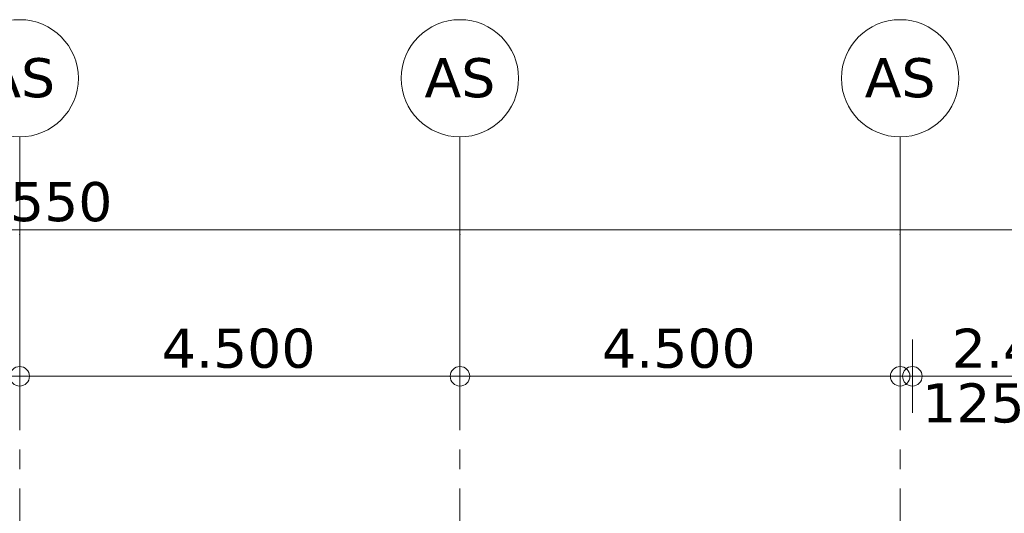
# Model space of a CAD drawing. Header units: millimetres. Extents: x -14925 to 266687, y -3550 to 35834.
# Tile 94 of 244: x 9000 to 19065, y 18098 to 23150. Entities that reach past the tile are written whole.
import ezdxf
from ezdxf.enums import TextEntityAlignment as Align

# ---------------------------------------------------------------- set-up
doc = ezdxf.new("R2010")
doc.units = ezdxf.units.MM
doc.header["$MEASUREMENT"] = 0
doc.linetypes.add('B0204', pattern=[2600, 2000, -200, 200, -200])
doc.layers.add('A Stramien', color=7, linetype='Continuous')
doc.layers.add('Tekst_dim 1_ 100 .DO', color=7, linetype='Continuous')
doc.styles.add('GENERATED_STYLE_2', font='verdana.ttf')
doc.dimstyles.new('GENERATED_STYLE__2', dxfattribs={"dimtxt": 400, "dimasz": 380, "dimexe": 0.18, "dimexo": 0.0625, "dimgap": 0, "dimtad": 1, "dimtih": 1, "dimtoh": 1, "dimdec": 0, "dimzin": 0, "dimdsep": 46, "dimtxsty": 'GENERATED_STYLE_2', "dimblk": 'ARROWHEAD_7', "dimblk1": 'ARROWHEAD_7', "dimblk2": 'ARROWHEAD_7', "dimcen": 0.09, "dimse1": 1, "dimse2": 1, "dimclrd": 9, "dimclre": 9, "dimclrt": 9, "dimadec": 1, "dimazin": 0, "dimtfac": 1, "dimtdec": 4, "dimtmove": 0, "dimatfit": 3, "dimfxl": 1, "dimtolj": 1, "dimtzin": 0, "dimarcsym": 0})

# ---------------------------------------------------------------- blocks, each defined once
blk = doc.blocks.new('Standard grid marker_2')
at = {"layer": 'A Stramien', "color": 7, "linetype": 'B0204', "lineweight": 0}
for q in [(24500, 0), (0, 0)]:
    blk.add_line((1000, 0), q, dxfattribs=at)
at = {"layer": 'A Stramien', "color": 7, "linetype": 'Continuous', "lineweight": 0, "flags": 128}
blk.add_lwpolyline([(0, 0, 1), (-1200, 0, 1)], format="xyb", close=True, dxfattribs=at)
at = {"layer": 'A Stramien', "color": 7, "linetype": 'B0204', "lineweight": 0}
blk.add_point((1000, 0), dxfattribs=at)
blk.add_point((1000, 0), dxfattribs=at)
at = {"layer": 'A Stramien', "color": 9, "lineweight": 0, "style": 'GENERATED_STYLE_2'}
blk.add_attdef('AC_MarkerText_1', text='', height=400, rotation=90, dxfattribs=at).set_placement((-949, -143), align=Align.TOP_CENTER)
blk = doc.blocks.new('*D1759')
at = {"layer": 'Tekst_dim 1_ 100 .DO', "color": 9, "linetype": 'Continuous', "lineweight": 0}
for p, q in [((4500, 19125), (4500, 19875)), ((9000, 19125), (9000, 19875)), ((100, 19500), (4600, 19500)), ((4600, 19500), (9100, 19500))]:
    blk.add_line(p, q, dxfattribs=at)
for centre in [(4500, 19500), (9000, 19500)]:
    blk.add_circle(centre, 100, dxfattribs=at)
at = {"layer": 'Tekst_dim 1_ 100 .DO', "color": 9, "lineweight": 0, "insert": (5953, 19580), "char_height": 400, "attachment_point": 7, "style": 'GENERATED_STYLE_2'}
blk.add_mtext('\\A1;{\\pql;\\fVerdana|b0|i0|c0|p0;\\W1.000000;4.500}', dxfattribs=at)
blk = doc.blocks.new('ARROWHEAD_7')
at = {"color": 0, "linetype": 'Continuous', "lineweight": 0}
for p, q in [((0, 0), (-1, 0)), ((-0.25, 0), (0.25, 0)), ((0, -0.25), (0, 0.25))]:
    blk.add_line(p, q, dxfattribs=at)
blk.add_circle((0, 0), 0.25, dxfattribs=at)
blk = doc.blocks.new('*D1760')
at = {"layer": 'Tekst_dim 1_ 100 .DO', "color": 9, "linetype": 'Continuous', "lineweight": 0}
for p, q in [((9000, 19125), (9000, 19875)), ((4600, 19500), (9100, 19500)), ((9100, 19500), (13600, 19500))]:
    blk.add_line(p, q, dxfattribs=at)
blk.add_circle((9000, 19500), 100, dxfattribs=at)
at = {"layer": 'Tekst_dim 1_ 100 .DO', "color": 9, "lineweight": 0, "insert": (10453, 19580), "char_height": 400, "attachment_point": 7, "style": 'GENERATED_STYLE_2'}
blk.add_mtext('\\A1;{\\pql;\\fVerdana|b0|i0|c0|p0;\\W1.000000;4.500}', dxfattribs=at)
blk = doc.blocks.new('*D1761')
at = {"layer": 'Tekst_dim 1_ 100 .DO', "color": 9, "linetype": 'Continuous', "lineweight": 0}
for p, q in [((13500, 19125), (13500, 19875)), ((18000, 19125), (18000, 19875)), ((9100, 19500), (13600, 19500)), ((13600, 19500), (18100, 19500))]:
    blk.add_line(p, q, dxfattribs=at)
for centre in [(13500, 19500), (18000, 19500)]:
    blk.add_circle(centre, 100, dxfattribs=at)
at = {"layer": 'Tekst_dim 1_ 100 .DO', "color": 9, "lineweight": 0, "insert": (14953, 19580), "char_height": 400, "attachment_point": 7, "style": 'GENERATED_STYLE_2'}
blk.add_mtext('\\A1;{\\pql;\\fVerdana|b0|i0|c0|p0;\\W1.000000;4.500}', dxfattribs=at)
blk = doc.blocks.new('*D1762')
at = {"layer": 'Tekst_dim 1_ 100 .DO', "color": 9, "linetype": 'Continuous', "lineweight": 0}
for p, q in [((18000, 19125), (18000, 19875)), ((18125, 19125), (18125, 19875)), ((13600, 19500), (18100, 19500)), ((18100, 19500), (18225, 19500))]:
    blk.add_line(p, q, dxfattribs=at)
for centre in [(18000, 19500), (18125, 19500)]:
    blk.add_circle(centre, 100, dxfattribs=at)
blk = doc.blocks.new('*D1763')
at = {"layer": 'Tekst_dim 1_ 100 .DO', "color": 9, "linetype": 'Continuous', "lineweight": 0}
for p, q in [((18125, 19125), (18125, 19875)), ((20525, 19125), (20525, 19875)), ((18100, 19500), (18225, 19500)), ((18225, 19500), (20625, 19500))]:
    blk.add_line(p, q, dxfattribs=at)
for centre in [(18125, 19500), (20525, 19500)]:
    blk.add_circle(centre, 100, dxfattribs=at)
at = {"layer": 'Tekst_dim 1_ 100 .DO', "color": 9, "lineweight": 0, "char_height": 400, "attachment_point": 7, "style": 'GENERATED_STYLE_2'}
for s, insert in [('\\A1;{\\pql;\\fVerdana|b0|i0|c0|p0;\\W1.000000;2.400}', (18528, 19580)), ('\\A1;{\\pql;\\fVerdana|b0|i0|c0|p0;\\W1.000000;125}', (18225, 19020))]:
    blk.add_mtext(s, dxfattribs=dict(at, insert=insert))
blk = doc.blocks.new('*D1764')
at = {"layer": 'Tekst_dim 1_ 100 .DO', "color": 9, "linetype": 'Continuous', "lineweight": 0}
for p, q in [((20525, 19125), (20525, 19875)), ((27775, 19125), (27775, 19875)), ((18225, 19500), (20625, 19500)), ((20625, 19500), (27675, 19500)), ((27675, 19500), (27975, 19500))]:
    blk.add_line(p, q, dxfattribs=at)
for centre in [(20525, 19500), (27775, 19500)]:
    blk.add_circle(centre, 100, dxfattribs=at)
at = {"layer": 'Tekst_dim 1_ 100 .DO', "color": 9, "lineweight": 0, "insert": (23353, 19580), "char_height": 400, "attachment_point": 7, "style": 'GENERATED_STYLE_2'}
blk.add_mtext('\\A1;{\\pql;\\fVerdana|b0|i0|c0|p0;\\W1.000000;7.250}', dxfattribs=at)
blk = doc.blocks.new('*D1765')
at = {"layer": 'Tekst_dim 1_ 100 .DO', "color": 9, "linetype": 'Continuous', "lineweight": 0}
for p, q in [((-9775, 20625), (-9775, 21375)), ((27775, 20625), (27775, 21375)), ((-9975, 21000), (-9675, 21000)), ((-9675, 21000), (27675, 21000)), ((27675, 21000), (27975, 21000))]:
    blk.add_line(p, q, dxfattribs=at)
for centre in [(-9775, 21000), (27775, 21000)]:
    blk.add_circle(centre, 100, dxfattribs=at)
at = {"layer": 'Tekst_dim 1_ 100 .DO', "color": 9, "lineweight": 0, "insert": (8028, 21080), "char_height": 400, "attachment_point": 7, "style": 'GENERATED_STYLE_2'}
blk.add_mtext('\\A1;{\\pql;\\fVerdana|b0|i0|c0|p0;\\W1.000000;37.550}', dxfattribs=at)

msp = doc.modelspace()

# ---------------------------------------------------------------- block references
at = {"layer": 'A Stramien', "color": 1, "linetype": 'Continuous', "lineweight": 0}
ref = msp.add_blockref('Standard grid marker_2', (9000, 21950), dxfattribs=dict(at, zscale=1000, rotation=270))
ref.add_attrib('AC_MarkerText_1', 'AS', dxfattribs={"color": 9, "lineweight": 0, "height": 400, "rotation": 360, "style": 'GENERATED_STYLE_2'}).set_placement((9000, 22756.1), align=Align.TOP_CENTER)
ref = msp.add_blockref('Standard grid marker_2', (13500, 21950), dxfattribs=dict(at, zscale=1000, rotation=270))
ref.add_attrib('AC_MarkerText_1', 'AS', dxfattribs={"color": 9, "lineweight": 0, "height": 400, "rotation": 360, "style": 'GENERATED_STYLE_2'}).set_placement((13500, 22756.1), align=Align.TOP_CENTER)
ref = msp.add_blockref('Standard grid marker_2', (18000, 21950), dxfattribs=dict(at, zscale=1000, rotation=270))
ref.add_attrib('AC_MarkerText_1', 'AS', dxfattribs={"color": 9, "lineweight": 0, "height": 400, "rotation": 360, "style": 'GENERATED_STYLE_2'}).set_placement((18000, 22756.1), align=Align.TOP_CENTER)

# ---------------------------------------------------------------- dimensions: what is measured, and where the dimension line sits
at = {"layer": 'Tekst_dim 1_ 100 .DO', "color": 9, "linetype": 'Continuous', "lineweight": 0}
for base, p1, p2, picture, middle in [((27775, 21000), (-9775, 18125), (27775, 18125), '*D1765', (8850.6, 21280)), ((9000, 19500), (4500, 9250), (9000, 9250), '*D1759', (6622.8, 19780)), ((13500, 19500), (9000, 9250), (13500, 9250), '*D1760', (11122.8, 19780)), ((18000, 19500), (13500, 9250), (18000, 9250), '*D1761', (15622.8, 19780)), ((20525, 19500), (18125, 18000), (20525, 18125), '*D1763', (19197.8, 19780)), ((27775, 19500), (20525, 18125), (27775, 18125), '*D1764', (24022.8, 19780)), ((18125, 19500), (18000, 9250), (18125, 18000), '*D1762', (18681.6, 19220))]:
    dim = msp.add_linear_dim(base=base, p1=p1, p2=p2, dimstyle='GENERATED_STYLE__2', dxfattribs=at)
    dim.commit()
    dim.dimension.update_dxf_attribs({"geometry": picture, "text_midpoint": middle, "dimtype": 160})

doc.saveas('drawing.dxf')
